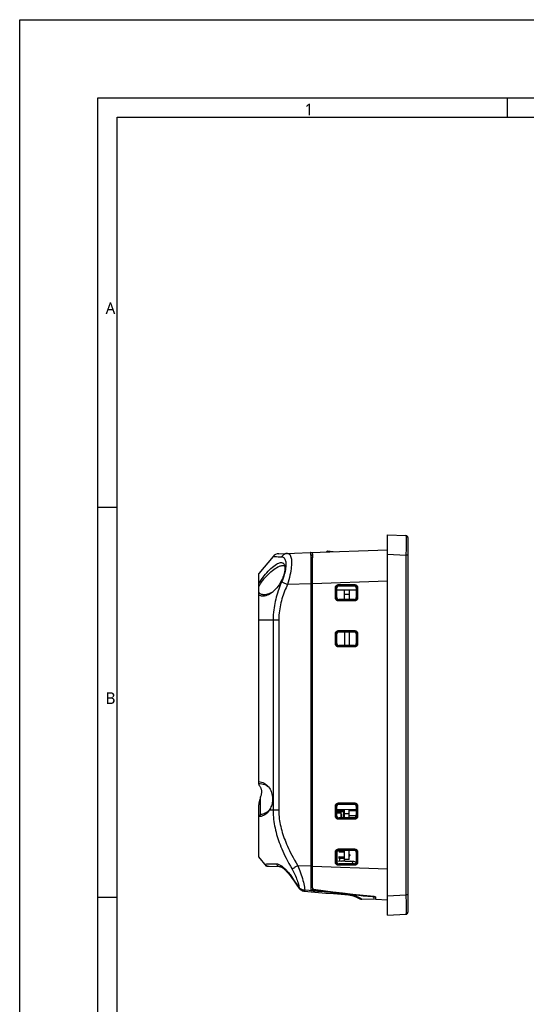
# Model space of a CAD drawing. Header units: millimetres. Extents: x 0 to 594, y 0 to 420.
# Tile 5 of 32: x 0 to 130, y 167 to 420. Entities that reach past the tile are written whole.
import ezdxf

# ---------------------------------------------------------------- set-up
doc = ezdxf.new("R2010")
doc.units = ezdxf.units.MM
doc.header["$LTSCALE"] = 32.67
for name, color, linetype in [('00_TOPRB0400WD-FORMAT', 7, 'CONTINUOUS'), ('D_SUB_09P-SHAPE', 7, 'CONTINUOUS'), ('FERRITE_CORE_EPDM_PAD-SHAPE', 7, 'CONTINUOUS'), ('PCB_MAIN-OP_04W_BASE-SHAPE', 7, 'CONTINUOUS'), ('RB04W-P0100_REV1-SHAPE', 7, 'CONTINUOUS'), ('RB04W-P0300_REV1-SHAPE', 7, 'CONTINUOUS'), ('USB-1001-008-01001_CNC-SHAPE', 7, 'CONTINUOUS'), ('USB4105_15_A_120_PART1-SHAPE', 7, 'CONTINUOUS'), ('USB4105_15_A_120_PART2-SHAPE', 7, 'CONTINUOUS')]:
    doc.layers.add(name, color=color, linetype=linetype)
doc.styles.add('TEXTSTYLE_2', font='malgun.ttf')

msp = doc.modelspace()

# ---------------------------------------------------------------- linework, layer by layer
at = {"layer": '00_TOPRB0400WD-FORMAT', "color": 7, "linetype": 'Continuous'}
for p, q in [((0, 0), (0, 420)), ((0, 420), (594, 420)), ((20, 20), (20, 400)), ((20, 400), (574, 400)), ((125, 395), (125, 400)), ((25, 25), (25, 395)), ((25, 395), (569, 395)), ((20, 295), (25, 295)), ((20, 195), (25, 195))]:
    msp.add_line(p, q, dxfattribs=at)
at = {"layer": 'D_SUB_09P-SHAPE', "color": 7, "linetype": 'Continuous'}
for p, q in [((83.238715, 217.072983), (81.238715, 217.072983)), ((86.238715, 215.892983), (86.038715, 215.892983))]:
    msp.add_line(p, q, dxfattribs=at)
at = {"layer": 'FERRITE_CORE_EPDM_PAD-SHAPE', "color": 7, "linetype": 'Continuous'}
msp.add_line((86.238715, 217.122983), (84.438715, 217.122983), dxfattribs=at)
at = {"layer": 'PCB_MAIN-OP_04W_BASE-SHAPE', "color": 7, "linetype": 'Continuous'}
for p, q in [((83.238715, 271.272983), (83.238715, 273.701423)), ((84.438715, 273.690951), (84.438715, 271.272983)), ((84.438715, 272.622983), (83.238715, 272.622983)), ((83.238715, 262.972983), (83.238715, 259.472983)), ((84.438715, 262.972983), (84.438715, 259.472983)), ((83.238715, 215.272983), (83.238715, 217.401423)), ((84.438715, 215.272983), (84.438715, 217.390951)), ((84.438715, 216.322983), (83.238715, 216.322983)), ((83.238715, 204.622983), (83.238715, 206.972983)), ((84.438715, 204.622983), (83.238715, 204.622983)), ((84.438715, 204.622983), (84.438715, 206.972983))]:
    msp.add_line(p, q, dxfattribs=at)
at = {"layer": 'RB04W-P0100_REV1-SHAPE', "color": 7, "linetype": 'Continuous'}
for p, q in [((94.238715, 190.322983), (94.238715, 287.922983)), ((94.238715, 287.922983), (98.964883, 287.675295)), ((98.972713, 287.318675), (98.974546, 286.973646)), ((98.974546, 286.973646), (98.975511, 286.525552)), ((98.975611, 285.983871), (98.974694, 285.322757)), ((98.975511, 286.525552), (98.975611, 285.983871)), ((99.438715, 287.175981), (99.438715, 191.069986)), ((74.536737, 283.334975), (94.238715, 284.022983)), ((94.238715, 282.929836), (98.964883, 282.682148)), ((98.966971, 283.103902), (98.964883, 282.682148)), ((98.97053, 283.918601), (98.966971, 283.103902)), ((98.973108, 284.67576), (98.97053, 283.918601)), ((98.974694, 285.322757), (98.973108, 284.67576)), ((75.038715, 197.33677), (75.038715, 282.120355)), ((98.964883, 282.682148), (98.964883, 195.563819)), ((99.438715, 282.682148), (98.964883, 282.682148)), ((94.238715, 276.027857), (75.038715, 275.357378)), ((80.887221, 271.737228), (80.887221, 274.308739)), ((80.887221, 274.308739), (81.203106, 274.308739)), ((81.203106, 271.737228), (81.203106, 274.308739)), ((81.238715, 274.273136), (81.203106, 274.308739)), ((81.238715, 271.772831), (81.238715, 274.273136)), ((86.238715, 273.675242), (81.238715, 273.718877)), ((81.691763, 275.114384), (85.767359, 275.117489)), ((81.691763, 275.114384), (81.702463, 274.809153)), ((81.702463, 274.809153), (85.77806, 274.812258)), ((81.738639, 274.772983), (81.702463, 274.809153)), ((81.738639, 274.772983), (85.738791, 274.772983)), ((85.738791, 274.772983), (85.77806, 274.812258)), ((85.767359, 275.117489), (85.77806, 274.812258)), ((86.238715, 274.272983), (86.278551, 274.312826)), ((86.238715, 274.272983), (86.238715, 271.772983)), ((86.278551, 274.312826), (86.278551, 271.733141)), ((86.573128, 274.312826), (86.278551, 274.312826)), ((86.573128, 274.312826), (86.573128, 271.733141)), ((80.887221, 271.737228), (81.203106, 271.737228)), ((81.238715, 271.772831), (81.203106, 271.737228)), ((81.691763, 270.931583), (81.702463, 271.236813)), ((85.767359, 270.928478), (81.691763, 270.931583)), ((81.738639, 271.272983), (81.702463, 271.236813)), ((85.77806, 271.233708), (81.702463, 271.236813)), ((85.738791, 271.272983), (81.738639, 271.272983)), ((85.738791, 271.272983), (85.77806, 271.233708)), ((85.767359, 270.928478), (85.77806, 271.233708)), ((86.238715, 271.772983), (86.278551, 271.733141)), ((86.573128, 271.733141), (86.278551, 271.733141)), ((81.691763, 263.314384), (85.767359, 263.317489)), ((81.691763, 263.314384), (81.702463, 263.009153)), ((81.702463, 263.009153), (85.77806, 263.012258)), ((81.738639, 262.972983), (81.702463, 263.009153)), ((81.738639, 262.972983), (85.738791, 262.972983)), ((85.738791, 262.972983), (85.77806, 263.012258)), ((85.767359, 263.317489), (85.77806, 263.012258)), ((80.887221, 259.937228), (80.887221, 262.508739)), ((80.887221, 262.508739), (81.203106, 262.508739)), ((81.203106, 259.937228), (81.203106, 262.508739)), ((81.238715, 262.473136), (81.203106, 262.508739)), ((81.238715, 259.972831), (81.238715, 262.473136)), ((86.238715, 262.472983), (86.278551, 262.512826)), ((86.238715, 262.472983), (86.238715, 259.972983)), ((86.278551, 262.512826), (86.278551, 259.933141)), ((86.573128, 262.512826), (86.278551, 262.512826)), ((86.573128, 262.512826), (86.573128, 259.933141)), ((80.887221, 259.937228), (81.203106, 259.937228)), ((81.238715, 259.972831), (81.203106, 259.937228)), ((81.691763, 259.131583), (81.702463, 259.436813)), ((85.767359, 259.128478), (81.691763, 259.131583)), ((81.738639, 259.472983), (81.702463, 259.436813)), ((85.77806, 259.433708), (81.702463, 259.436813)), ((85.738791, 259.472983), (81.738639, 259.472983)), ((85.738791, 259.472983), (85.77806, 259.433708)), ((85.767359, 259.128478), (85.77806, 259.433708)), ((86.238715, 259.972983), (86.278551, 259.933141)), ((86.573128, 259.933141), (86.278551, 259.933141)), ((80.887221, 218.308739), (81.203106, 218.308739)), ((80.887221, 215.737228), (80.887221, 218.308739)), ((81.238715, 218.273136), (81.203106, 218.308739)), ((81.203106, 215.737228), (81.203106, 218.308739)), ((81.238715, 215.772831), (81.238715, 218.273136)), ((86.238715, 217.375242), (81.238715, 217.418877)), ((81.691763, 219.114384), (85.767359, 219.117489)), ((81.691763, 219.114384), (81.702463, 218.809153)), ((81.702463, 218.809153), (85.77806, 218.812258)), ((81.738639, 218.772983), (81.702463, 218.809153)), ((81.738639, 218.772983), (85.738791, 218.772983)), ((85.738791, 218.772983), (85.77806, 218.812258)), ((85.767359, 219.117489), (85.77806, 218.812258)), ((86.238715, 218.272983), (86.278551, 218.312826)), ((86.238715, 218.272983), (86.238715, 215.772983)), ((86.573128, 218.312826), (86.278551, 218.312826)), ((86.278551, 218.312826), (86.278551, 215.733141)), ((86.573128, 218.312826), (86.573128, 215.733141)), ((80.887221, 215.737228), (81.203106, 215.737228)), ((81.238715, 215.772831), (81.203106, 215.737228)), ((81.691763, 214.931583), (81.702463, 215.236813)), ((85.767359, 214.928478), (81.691763, 214.931583)), ((81.738639, 215.272983), (81.702463, 215.236813)), ((85.77806, 215.233708), (81.702463, 215.236813)), ((85.738791, 215.272983), (81.738639, 215.272983)), ((85.738791, 215.272983), (85.77806, 215.233708)), ((85.767359, 214.928478), (85.77806, 215.233708)), ((86.238715, 215.772983), (86.278551, 215.733141)), ((86.573128, 215.733141), (86.278551, 215.733141)), ((81.691763, 207.314384), (85.767359, 207.317489)), ((81.691763, 207.314384), (81.702463, 207.009153)), ((85.767359, 207.317489), (85.77806, 207.012258)), ((80.887221, 206.508739), (81.203106, 206.508739)), ((80.887221, 203.937228), (80.887221, 206.508739)), ((81.238715, 206.473136), (81.203106, 206.508739)), ((81.203106, 203.937228), (81.203106, 206.508739)), ((81.238715, 203.972831), (81.238715, 206.473136)), ((81.702463, 207.009153), (85.77806, 207.012258)), ((81.738639, 206.972983), (81.702463, 207.009153)), ((81.738639, 206.972983), (85.738791, 206.972983)), ((85.738791, 206.972983), (85.77806, 207.012258)), ((86.238715, 206.472983), (86.278551, 206.512826)), ((86.238715, 206.472983), (86.238715, 203.972983)), ((86.573128, 206.512826), (86.278551, 206.512826)), ((86.278551, 206.512826), (86.278551, 203.933141)), ((86.573128, 206.512826), (86.573128, 203.933141)), ((75.038715, 202.888589), (94.238715, 202.21811)), ((80.887221, 203.937228), (81.203106, 203.937228)), ((81.238715, 203.972831), (81.203106, 203.937228)), ((81.691763, 203.131583), (81.702463, 203.436813)), ((85.767359, 203.128478), (81.691763, 203.131583)), ((81.738639, 203.472983), (81.702463, 203.436813)), ((85.77806, 203.433708), (81.702463, 203.436813)), ((85.738791, 203.472983), (81.738639, 203.472983)), ((85.738791, 203.472983), (85.77806, 203.433708)), ((85.767359, 203.128478), (85.77806, 203.433708)), ((86.238715, 203.972983), (86.278551, 203.933141)), ((86.573128, 203.933141), (86.278551, 203.933141)), ((91.238715, 194.327746), (91.238715, 194.927047)), ((94.238715, 195.316131), (98.964883, 195.563819)), ((99.438715, 195.563819), (98.964883, 195.563819)), ((98.964883, 195.563819), (98.968529, 194.80672)), ((98.968529, 194.80672), (98.971461, 194.075304)), ((94.238715, 194.222983), (91.238715, 194.327746)), ((98.971461, 194.075304), (98.97372, 193.353583)), ((98.97372, 193.353583), (98.975135, 192.684072)), ((98.975135, 192.684072), (98.975667, 192.086824)), ((98.975667, 192.086824), (98.975305, 191.571506)), ((94.238715, 190.322983), (98.964883, 190.570671))]:
    msp.add_line(p, q, dxfattribs=at)
for points in [[(98.964883, 287.675295), (98.966761, 287.66069), (98.968529, 287.617478), (98.970054, 287.546879), (98.971461, 287.448266), (98.972713, 287.318675)], [(74.809764, 283.344509), (74.866077, 283.32699), (74.914213, 283.269906), (74.954303, 283.17277), (74.986384, 283.035987), (75.010236, 282.860608), (75.0266, 282.648117)], [(75.0266, 282.648117), (75.036161, 282.400851), (75.038715, 282.120355)], [(80.887221, 274.308739), (80.894328, 274.414992), (80.914794, 274.517747), (80.948984, 274.617881), (80.995806, 274.712764), (81.05465, 274.800426), (81.124427, 274.879766), (81.204507, 274.949439), (81.292897, 275.00821), (81.38824, 275.054478), (81.487995, 275.08799), (81.588795, 275.10786), (81.691763, 275.114384)], [(81.203106, 274.308739), (81.207388, 274.374173), (81.220199, 274.43854), (81.241351, 274.500755), (81.270467, 274.559659), (81.306959, 274.614124), (81.350295, 274.663385), (81.399946, 274.706733), (81.454864, 274.743171), (81.514019, 274.772032), (81.57597, 274.792739), (81.639102, 274.805055), (81.702463, 274.809153)], [(81.738639, 274.772983), (81.659478, 274.766564), (81.584109, 274.748513), (81.511681, 274.718393), (81.444747, 274.677511), (81.385185, 274.626496), (81.33417, 274.56694), (81.293293, 274.500019), (81.263179, 274.427611), (81.245131, 274.352266), (81.238715, 274.273136)], [(86.238715, 274.272983), (86.232297, 274.35214), (86.214243, 274.427511), (86.18412, 274.499949), (86.14323, 274.566896), (86.092203, 274.626473), (86.032633, 274.677503), (85.965698, 274.718392), (85.893276, 274.748514), (85.817925, 274.766567), (85.738791, 274.772983)], [(85.767359, 275.117489), (85.873828, 275.110433), (85.976753, 275.089986), (86.07701, 275.055778), (86.171968, 275.008922), (86.259648, 274.950043), (86.338968, 274.88023), (86.408597, 274.800116), (86.467302, 274.711696), (86.51349, 274.616326), (86.546912, 274.516556), (86.566694, 274.415764), (86.573128, 274.312826)], [(85.77806, 274.812258), (85.84365, 274.808035), (85.908142, 274.795251), (85.97045, 274.774104), (86.029411, 274.744976), (86.083894, 274.708468), (86.133145, 274.665114), (86.176463, 274.615439), (86.212853, 274.560495), (86.241653, 274.501312), (86.262288, 274.439337), (86.274528, 274.376191), (86.278551, 274.312826)], [(81.691763, 270.931583), (81.58558, 270.938775), (81.482903, 270.959332), (81.382856, 270.993619), (81.288066, 271.040541), (81.200503, 271.099488), (81.121264, 271.169368), (81.051694, 271.24955), (80.993026, 271.338038), (80.946859, 271.433475), (80.913444, 271.533316), (80.893662, 271.634193), (80.887221, 271.737228)], [(81.702463, 271.236813), (81.637099, 271.241174), (81.572808, 271.25407), (81.510679, 271.275314), (81.451866, 271.304525), (81.397495, 271.341115), (81.348332, 271.384549), (81.305082, 271.434298), (81.268743, 271.489311), (81.239977, 271.548557), (81.219361, 271.610592), (81.207128, 271.6738), (81.203106, 271.737228)], [(81.238715, 271.772831), (81.245131, 271.6937), (81.263179, 271.618356), (81.293293, 271.545947), (81.33417, 271.479027), (81.385185, 271.419471), (81.444747, 271.368455), (81.511681, 271.327573), (81.584109, 271.297454), (81.659478, 271.279402), (81.738639, 271.272983)], [(85.738791, 271.272983), (85.817925, 271.2794), (85.893276, 271.297453), (85.965698, 271.327574), (86.032633, 271.368464), (86.092203, 271.419494), (86.14323, 271.47907), (86.18412, 271.546018), (86.214243, 271.618456), (86.232297, 271.693827), (86.238715, 271.772983)], [(86.573128, 271.733141), (86.566013, 271.62691), (86.545529, 271.524198), (86.511315, 271.424132), (86.464458, 271.329329), (86.405567, 271.24175), (86.335721, 271.162492), (86.255535, 271.09289), (86.167007, 271.034193), (86.071487, 270.988011), (85.971535, 270.9546), (85.870535, 270.934855), (85.767359, 270.928478)], [(86.278551, 271.733141), (86.274262, 271.667723), (86.26143, 271.603393), (86.240246, 271.541237), (86.211086, 271.482404), (86.174538, 271.428018), (86.131128, 271.378839), (86.081375, 271.335572), (86.026329, 271.299221), (85.967021, 271.270456), (85.904901, 271.24986), (85.841596, 271.237668), (85.77806, 271.233708)], [(80.887221, 262.508739), (80.894328, 262.614992), (80.914794, 262.717747), (80.948984, 262.817881), (80.995806, 262.912764), (81.05465, 263.000426), (81.124427, 263.079766), (81.204507, 263.149439), (81.292897, 263.20821), (81.38824, 263.254478), (81.487995, 263.28799), (81.588795, 263.30786), (81.691763, 263.314384)], [(81.203106, 262.508739), (81.207388, 262.574173), (81.220199, 262.63854), (81.241351, 262.700755), (81.270467, 262.759659), (81.306959, 262.814124), (81.350295, 262.863385), (81.399946, 262.906733), (81.454864, 262.943171), (81.514019, 262.972032), (81.57597, 262.992739), (81.639102, 263.005055), (81.702463, 263.009153)], [(81.738639, 262.972983), (81.659478, 262.966564), (81.584109, 262.948513), (81.511681, 262.918393), (81.444747, 262.877511), (81.385185, 262.826496), (81.33417, 262.76694), (81.293293, 262.700019), (81.263179, 262.627611), (81.245131, 262.552266), (81.238715, 262.473136)], [(86.238715, 262.472983), (86.232297, 262.55214), (86.214243, 262.627511), (86.18412, 262.699949), (86.14323, 262.766896), (86.092203, 262.826473), (86.032633, 262.877503), (85.965698, 262.918392), (85.893276, 262.948514), (85.817925, 262.966567), (85.738791, 262.972983)], [(85.767359, 263.317489), (85.873828, 263.310433), (85.976753, 263.289986), (86.07701, 263.255778), (86.171968, 263.208922), (86.259648, 263.150043), (86.338968, 263.08023), (86.408597, 263.000116), (86.467302, 262.911696), (86.51349, 262.816326), (86.546912, 262.716556), (86.566694, 262.615764), (86.573128, 262.512826)], [(85.77806, 263.012258), (85.84365, 263.008035), (85.908142, 262.995251), (85.97045, 262.974104), (86.029411, 262.944976), (86.083894, 262.908468), (86.133145, 262.865114), (86.176463, 262.815439), (86.212853, 262.760495), (86.241653, 262.701312), (86.262288, 262.639337), (86.274528, 262.576191), (86.278551, 262.512826)], [(81.691763, 259.131583), (81.58558, 259.138775), (81.482903, 259.159332), (81.382856, 259.193619), (81.288066, 259.240541), (81.200503, 259.299488), (81.121264, 259.369368), (81.051694, 259.44955), (80.993026, 259.538038), (80.946859, 259.633475), (80.913444, 259.733316), (80.893662, 259.834193), (80.887221, 259.937228)], [(81.702463, 259.436813), (81.637099, 259.441174), (81.572808, 259.45407), (81.510679, 259.475314), (81.451866, 259.504525), (81.397495, 259.541115), (81.348332, 259.584549), (81.305082, 259.634298), (81.268743, 259.689311), (81.239977, 259.748557), (81.219361, 259.810592), (81.207128, 259.8738), (81.203106, 259.937228)], [(81.238715, 259.972831), (81.245131, 259.8937), (81.263179, 259.818356), (81.293293, 259.745947), (81.33417, 259.679027), (81.385185, 259.619471), (81.444747, 259.568455), (81.511681, 259.527573), (81.584109, 259.497454), (81.659478, 259.479402), (81.738639, 259.472983)], [(85.738791, 259.472983), (85.817925, 259.4794), (85.893276, 259.497453), (85.965698, 259.527574), (86.032633, 259.568464), (86.092203, 259.619494), (86.14323, 259.67907), (86.18412, 259.746018), (86.214243, 259.818456), (86.232297, 259.893827), (86.238715, 259.972983)], [(86.573128, 259.933141), (86.566013, 259.82691), (86.545529, 259.724198), (86.511315, 259.624132), (86.464458, 259.529329), (86.405567, 259.44175), (86.335721, 259.362492), (86.255535, 259.29289), (86.167007, 259.234193), (86.071487, 259.188011), (85.971535, 259.1546), (85.870535, 259.134855), (85.767359, 259.128478)], [(86.278551, 259.933141), (86.274262, 259.867723), (86.26143, 259.803393), (86.240246, 259.741237), (86.211086, 259.682404), (86.174538, 259.628018), (86.131128, 259.578839), (86.081375, 259.535572), (86.026329, 259.499221), (85.967021, 259.470456), (85.904901, 259.44986), (85.841596, 259.437668), (85.77806, 259.433708)], [(80.887221, 218.308739), (80.894328, 218.414992), (80.914794, 218.517747), (80.948984, 218.617881), (80.995806, 218.712764), (81.05465, 218.800426), (81.124427, 218.879766), (81.204507, 218.949439), (81.292897, 219.00821), (81.38824, 219.054478), (81.487995, 219.08799), (81.588795, 219.10786), (81.691763, 219.114384)], [(81.203106, 218.308739), (81.207388, 218.374173), (81.220199, 218.43854), (81.241351, 218.500755), (81.270467, 218.559659), (81.306959, 218.614124), (81.350295, 218.663385), (81.399946, 218.706733), (81.454864, 218.743171), (81.514019, 218.772032), (81.57597, 218.792739), (81.639102, 218.805055), (81.702463, 218.809153)], [(81.738639, 218.772983), (81.659478, 218.766564), (81.584109, 218.748513), (81.511681, 218.718393), (81.444747, 218.677511), (81.385185, 218.626496), (81.33417, 218.56694), (81.293293, 218.500019), (81.263179, 218.427611), (81.245131, 218.352266), (81.238715, 218.273136)], [(86.238715, 218.272983), (86.232297, 218.35214), (86.214243, 218.427511), (86.18412, 218.499949), (86.14323, 218.566896), (86.092203, 218.626473), (86.032633, 218.677503), (85.965698, 218.718392), (85.893276, 218.748514), (85.817925, 218.766567), (85.738791, 218.772983)], [(85.767359, 219.117489), (85.873828, 219.110433), (85.976753, 219.089986), (86.07701, 219.055778), (86.171968, 219.008922), (86.259648, 218.950043), (86.338968, 218.88023), (86.408597, 218.800116), (86.467302, 218.711696), (86.51349, 218.616326), (86.546912, 218.516556), (86.566694, 218.415764), (86.573128, 218.312826)], [(85.77806, 218.812258), (85.84365, 218.808035), (85.908142, 218.795251), (85.97045, 218.774104), (86.029411, 218.744976), (86.083894, 218.708468), (86.133145, 218.665114), (86.176463, 218.615439), (86.212853, 218.560495), (86.241653, 218.501312), (86.262288, 218.439337), (86.274528, 218.376191), (86.278551, 218.312826)], [(81.691763, 214.931583), (81.58558, 214.938775), (81.482903, 214.959332), (81.382856, 214.993619), (81.288066, 215.040541), (81.200503, 215.099488), (81.121264, 215.169368), (81.051694, 215.24955), (80.993026, 215.338038), (80.946859, 215.433475), (80.913444, 215.533316), (80.893662, 215.634193), (80.887221, 215.737228)], [(81.702463, 215.236813), (81.637099, 215.241174), (81.572808, 215.25407), (81.510679, 215.275314), (81.451866, 215.304525), (81.397495, 215.341115), (81.348332, 215.384549), (81.305082, 215.434298), (81.268743, 215.489311), (81.239977, 215.548557), (81.219361, 215.610592), (81.207128, 215.6738), (81.203106, 215.737228)], [(81.238715, 215.772831), (81.245131, 215.6937), (81.263179, 215.618356), (81.293293, 215.545947), (81.33417, 215.479027), (81.385185, 215.419471), (81.444747, 215.368455), (81.511681, 215.327573), (81.584109, 215.297454), (81.659478, 215.279402), (81.738639, 215.272983)], [(85.738791, 215.272983), (85.817925, 215.2794), (85.893276, 215.297453), (85.965698, 215.327574), (86.032633, 215.368464), (86.092203, 215.419494), (86.14323, 215.47907), (86.18412, 215.546018), (86.214243, 215.618456), (86.232297, 215.693827), (86.238715, 215.772983)], [(86.573128, 215.733141), (86.566013, 215.62691), (86.545529, 215.524198), (86.511315, 215.424132), (86.464458, 215.329329), (86.405567, 215.24175), (86.335721, 215.162492), (86.255535, 215.09289), (86.167007, 215.034193), (86.071487, 214.988011), (85.971535, 214.9546), (85.870535, 214.934855), (85.767359, 214.928478)], [(86.278551, 215.733141), (86.274262, 215.667723), (86.26143, 215.603393), (86.240246, 215.541237), (86.211086, 215.482404), (86.174538, 215.428018), (86.131128, 215.378839), (86.081375, 215.335572), (86.026329, 215.299221), (85.967021, 215.270456), (85.904901, 215.24986), (85.841596, 215.237668), (85.77806, 215.233708)], [(80.887221, 206.508739), (80.894328, 206.614992), (80.914794, 206.717747), (80.948984, 206.817881), (80.995806, 206.912764), (81.05465, 207.000426), (81.124427, 207.079766), (81.204507, 207.149439), (81.292897, 207.20821), (81.38824, 207.254478), (81.487995, 207.28799), (81.588795, 207.30786), (81.691763, 207.314384)], [(85.767359, 207.317489), (85.873828, 207.310433), (85.976753, 207.289986), (86.07701, 207.255778), (86.171968, 207.208922), (86.259648, 207.150043), (86.338968, 207.08023), (86.408597, 207.000116), (86.467302, 206.911696), (86.51349, 206.816326), (86.546912, 206.716556), (86.566694, 206.615764), (86.573128, 206.512826)], [(81.203106, 206.508739), (81.207388, 206.574173), (81.220199, 206.63854), (81.241351, 206.700755), (81.270467, 206.759659), (81.306959, 206.814124), (81.350295, 206.863385), (81.399946, 206.906733), (81.454864, 206.943171), (81.514019, 206.972032), (81.57597, 206.992739), (81.639102, 207.005055), (81.702463, 207.009153)], [(81.738639, 206.972983), (81.659478, 206.966564), (81.584109, 206.948513), (81.511681, 206.918393), (81.444747, 206.877511), (81.385185, 206.826496), (81.33417, 206.76694), (81.293293, 206.700019), (81.263179, 206.627611), (81.245131, 206.552266), (81.238715, 206.473136)], [(86.238715, 206.472983), (86.232297, 206.55214), (86.214243, 206.627511), (86.18412, 206.699949), (86.14323, 206.766896), (86.092203, 206.826473), (86.032633, 206.877503), (85.965698, 206.918392), (85.893276, 206.948514), (85.817925, 206.966567), (85.738791, 206.972983)], [(85.77806, 207.012258), (85.84365, 207.008035), (85.908142, 206.995251), (85.97045, 206.974104), (86.029411, 206.944976), (86.083894, 206.908468), (86.133145, 206.865114), (86.176463, 206.815439), (86.212853, 206.760495), (86.241653, 206.701312), (86.262288, 206.639337), (86.274528, 206.576191), (86.278551, 206.512826)], [(81.691763, 203.131583), (81.58558, 203.138775), (81.482903, 203.159332), (81.382856, 203.193619), (81.288066, 203.240541), (81.200503, 203.299488), (81.121264, 203.369368), (81.051694, 203.44955), (80.993026, 203.538038), (80.946859, 203.633475), (80.913444, 203.733316), (80.893662, 203.834193), (80.887221, 203.937228)], [(81.702463, 203.436813), (81.637099, 203.441174), (81.572808, 203.45407), (81.510679, 203.475314), (81.451866, 203.504525), (81.397495, 203.541115), (81.348332, 203.584549), (81.305082, 203.634298), (81.268743, 203.689311), (81.239977, 203.748557), (81.219361, 203.810592), (81.207128, 203.8738), (81.203106, 203.937228)], [(81.238715, 203.972831), (81.245131, 203.8937), (81.263179, 203.818356), (81.293293, 203.745947), (81.33417, 203.679027), (81.385185, 203.619471), (81.444747, 203.568455), (81.511681, 203.527573), (81.584109, 203.497454), (81.659478, 203.479402), (81.738639, 203.472983)], [(85.738791, 203.472983), (85.817925, 203.4794), (85.893276, 203.497453), (85.965698, 203.527574), (86.032633, 203.568464), (86.092203, 203.619494), (86.14323, 203.67907), (86.18412, 203.746018), (86.214243, 203.818456), (86.232297, 203.893827), (86.238715, 203.972983)], [(86.573128, 203.933141), (86.566013, 203.82691), (86.545529, 203.724198), (86.511315, 203.624132), (86.464458, 203.529329), (86.405567, 203.44175), (86.335721, 203.362492), (86.255535, 203.29289), (86.167007, 203.234193), (86.071487, 203.188011), (85.971535, 203.1546), (85.870535, 203.134855), (85.767359, 203.128478)], [(86.278551, 203.933141), (86.274262, 203.867723), (86.26143, 203.803393), (86.240246, 203.741237), (86.211086, 203.682404), (86.174538, 203.628018), (86.131128, 203.578839), (86.081375, 203.535572), (86.026329, 203.499221), (85.967021, 203.470456), (85.904901, 203.44986), (85.841596, 203.437668), (85.77806, 203.433708)], [(75.038715, 197.33677), (75.043153, 197.286272), (75.053864, 197.239775), (75.071167, 197.19708), (75.094074, 197.158436), (75.121808, 197.123946), (75.154051, 197.093859), (75.190803, 197.068242), (75.230336, 197.047767), (75.27071, 197.033253), (75.312568, 197.024364)], [(75.312568, 197.024364), (77.721582, 196.679607), (80.197799, 196.34981), (82.740744, 196.035261), (85.351841, 195.73509), (88.032516, 195.448425), (90.782293, 195.175557)], [(90.782293, 195.175557), (90.850884, 195.166562), (90.918978, 195.152809), (90.985358, 195.133941), (91.047118, 195.111024), (91.101567, 195.084847), (91.148452, 195.055889), (91.18701, 195.024478), (91.215489, 194.991858), (91.232858, 194.95955), (91.238715, 194.927047)], [(98.975305, 191.571506), (98.974066, 191.156048), (98.973108, 190.985808), (98.971936, 190.842083), (98.97053, 190.726226), (98.968869, 190.64102), (98.966971, 190.588589), (98.964883, 190.570671)]]:
    msp.add_lwpolyline(points, dxfattribs=at)
for centre, start, end in [((98.938715, 287.175981), 0, 87), ((98.938715, 191.069986), 273, 360)]:
    msp.add_arc(centre, 0.5, start, end, dxfattribs=at)
at = {"layer": 'RB04W-P0300_REV1-SHAPE', "color": 7, "linetype": 'Continuous'}
for p, q in [((66.364336, 283.049589), (74.405904, 283.330406)), ((78.835291, 283.760187), (78.513289, 283.473839)), ((78.835291, 283.760187), (80.246021, 283.594251)), ((80.297687, 283.536152), (80.246021, 283.594251)), ((64.902047, 282.336382), (61.238715, 277.970593)), ((74.851017, 282.675679), (74.623351, 282.675679)), ((74.638715, 197.007145), (74.638715, 282.097559)), ((61.238715, 223.935095), (61.238715, 277.970593)), ((74.638715, 275.34341), (68.574592, 275.131646)), ((75.038715, 275.675679), (74.638715, 275.675679)), ((64.896519, 273.284917), (64.572029, 273.086503)), ((66.367889, 265.970593), (61.238715, 265.970593)), ((64.905599, 265.970593), (64.905599, 217.275373)), ((66.367889, 265.970593), (66.367889, 217.275373)), ((61.238715, 224.132919), (61.569327, 224.125001)), ((61.678055, 220.547023), (61.691165, 220.595278)), ((61.691165, 220.595278), (61.703836, 220.643443)), ((61.703836, 216.130371), (61.703836, 220.643443)), ((61.238715, 215.667272), (61.238715, 218.66145)), ((66.367889, 217.275373), (63.935987, 217.275373)), ((61.703836, 216.130587), (61.238715, 215.634038)), ((61.238715, 205.275373), (61.238715, 215.634038)), ((63.781637, 217.060004), (63.66472, 216.953652)), ((63.209069, 202.927196), (61.238715, 205.275373)), ((63.209069, 202.927196), (66.752329, 202.803463)), ((66.627479, 202.819638), (66.793419, 202.802028)), ((66.889766, 202.748259), (66.961555, 202.712973)), ((74.638715, 202.902557), (71.228619, 203.02164)), ((75.038715, 202.864545), (74.638715, 202.864545)), ((81.238715, 204.263677), (82.446667, 204.216086)), ((83.361909, 204.224663), (84.878313, 204.171709)), ((69.546144, 200.123818), (69.549288, 200.122271)), ((71.502122, 197.331513), (71.504437, 197.330953)), ((75.038715, 197.306392), (75.038715, 196.79381)), ((72.38515, 196.621538), (72.57669, 196.553073)), ((72.964969, 196.478625), (74.642892, 196.334321)), ((74.638662, 196.334675), (76.516097, 196.17714)), ((74.912568, 196.806182), (75.038715, 196.793809)), ((74.912568, 196.806182), (74.912568, 196.729188)), ((75.319043, 196.674221), (74.912568, 196.729188)), ((76.510678, 196.177583), (78.428297, 196.020778)), ((78.422464, 196.021243), (80.379969, 195.865275)), ((80.374014, 195.865737), (82.371718, 195.71066)), ((82.365326, 195.711144), (84.249014, 195.568559)), ((84.249001, 195.56856), (84.416961, 195.552816)), ((84.411878, 195.553385), (84.564393, 195.533789)), ((84.562903, 195.534001), (84.708192, 195.510627)), ((84.706306, 195.510961), (84.847511, 195.483987)), ((84.842493, 195.485012), (84.980728, 195.45474)), ((84.97283, 195.456571), (85.107866, 195.423463)), ((85.097324, 195.426183), (85.228912, 195.390723)), ((85.215996, 195.394356), (85.343979, 195.357017)), ((85.328985, 195.36155), (85.453152, 195.322766)), ((85.436339, 195.328183), (85.556556, 195.288322)), ((85.538139, 195.294599), (85.654547, 195.253946)), ((85.63473, 195.261035), (85.747536, 195.219819)), ((85.726497, 195.22767), (85.835691, 195.186146)), ((85.813599, 195.194706), (85.919235, 195.153067)), ((85.896245, 195.162282), (85.998465, 195.120668)), ((85.974717, 195.13048), (86.073729, 195.088996)), ((86.049345, 195.099349), (86.145154, 195.058159)), ((86.120254, 195.068994), (86.212913, 195.028221)), ((86.187617, 195.039475), (86.277203, 194.999212)), ((86.251607, 195.010832), (86.338201, 194.971155)), ((86.312381, 194.983094), (86.396097, 194.944057)), ((86.370131, 194.956265), (86.451082, 194.917915)), ((86.425045, 194.930341), (86.503296, 194.892736)), ((86.477261, 194.905331), (86.552928, 194.868496)), ((86.52695, 194.881218), (86.618959, 194.835814)), ((86.599968, 194.845263), (86.686343, 194.801965)), ((86.66133, 194.814591), (86.738794, 194.775302)), ((86.725767, 194.781942), (86.838791, 194.723832)), ((86.830627, 194.728059), (86.983037, 194.649214)), ((86.964243, 194.658864), (87.007477, 194.636795)), ((87.005031, 194.638031), (87.028238, 194.626403)), ((87.026922, 194.62706), (87.049498, 194.615946)), ((87.048245, 194.616559), (87.071738, 194.60525)), ((87.071085, 194.605563), (87.097061, 194.593437)), ((87.097032, 194.593448), (87.127925, 194.579633)), ((87.127855, 194.579666), (87.166684, 194.563316)), ((87.16453, 194.564191), (87.211727, 194.545815)), ((87.208818, 194.546896), (87.262647, 194.527925)), ((87.258312, 194.529369), (87.3176, 194.510832)), ((90.838715, 194.341714), (87.685572, 194.451824)), ((90.382293, 195.025328), (90.382293, 195.21525)), ((90.838715, 194.341714), (90.838715, 195.175557))]:
    msp.add_line(p, q, dxfattribs=at)
for points in [[(68.573376, 283.12673), (68.356124, 283.104859), (68.142971, 283.054766), (67.936958, 282.977166), (67.741028, 282.873168), (67.557976, 282.744255), (67.390416, 282.592268), (67.24074, 282.419377), (67.111085, 282.228049)], [(68.573375, 283.12673), (68.760726, 283.111233), (68.927797, 283.053039), (69.073684, 282.95595), (69.201015, 282.821554), (69.312497, 282.64934), (69.407302, 282.440917), (69.4855, 282.197471), (69.547085, 281.919952), (69.592124, 281.609191), (69.620472, 281.266576), (69.632025, 280.893477), (69.626687, 280.491372), (69.604367, 280.061932), (69.564914, 279.606573), (69.508482, 279.127952), (69.434051, 278.624467), (69.340939, 278.094183), (69.228453, 277.539662), (69.095641, 276.961922), (68.942555, 276.365289), (68.768852, 275.754256), (68.574592, 275.131646)], [(74.618802, 282.74409), (74.60956, 282.845952), (74.598399, 282.938333), (74.585281, 283.02113), (74.570148, 283.094246), (74.552977, 283.157618), (74.533726, 283.211181), (74.512386, 283.25489), (74.48893, 283.288699), (74.463366, 283.312573), (74.435696, 283.326484), (74.405904, 283.330406)], [(62.09732, 276.687459), (62.354701, 277.040121), (62.637253, 277.402966), (62.945877, 277.777808), (63.277874, 278.158852), (63.634899, 278.544312), (64.004792, 278.920665), (64.378443, 279.274798), (64.748355, 279.600545), (65.104411, 279.887638), (65.445356, 280.135945), (65.766852, 280.342718), (66.068021, 280.508129), (66.34655, 280.632019), (66.602404, 280.715555), (66.834612, 280.760108), (67.043667, 280.76743), (67.229506, 280.739698), (67.392837, 280.678821), (67.534115, 280.587224), (67.654038, 280.466671), (67.75328, 280.319444), (67.772133, 280.283985)], [(64.902047, 282.336382), (64.918368, 282.336347), (64.962839, 282.332538), (65.035288, 282.32741), (65.267398, 282.314814)], [(65.267398, 282.314814), (65.424932, 282.305122), (65.607593, 282.295754), (65.809221, 282.284582)], [(65.809221, 282.284582), (66.249668, 282.263333), (66.699939, 282.243918)], [(66.699939, 282.243918), (66.910403, 282.232692), (67.111085, 282.228049)], [(67.111085, 282.228049), (67.303422, 282.202742), (67.474952, 282.146244), (67.624768, 282.059693), (67.755598, 281.944015), (67.870148, 281.799492), (67.967577, 281.627074), (68.04795, 281.427747), (68.111257, 281.202122), (68.15756, 280.950895), (68.186702, 280.675094), (68.198581, 280.375769), (68.193089, 280.054048), (68.17014, 279.711205)], [(74.638715, 282.097559), (74.638019, 282.244627), (74.635704, 282.382981), (74.631802, 282.512456), (74.626198, 282.632877), (74.618802, 282.74409)], [(74.851017, 282.675679), (74.875138, 282.670964), (74.897533, 282.656877), (74.91823, 282.633396), (74.937205, 282.600585), (74.954457, 282.558471), (74.969995, 282.507141), (74.983837, 282.446653), (74.996006, 282.377118), (75.006538, 282.298628), (75.015474, 282.211298), (75.022863, 282.115229), (75.02876, 282.010552)], [(62.445464, 276.422983), (62.702845, 276.731983), (62.985397, 277.053535), (63.294021, 277.383792), (63.626018, 277.719747), (63.983043, 278.059797), (64.352936, 278.390781), (64.726587, 278.70304), (65.096499, 278.98903), (65.452555, 279.241662), (65.7935, 279.459714), (66.114996, 279.641552), (66.416165, 279.786932), (66.694694, 279.896085), (66.950548, 279.969948), (67.182756, 280.009822), (67.391811, 280.01734), (67.426811, 280.015407)], [(67.772133, 280.283985), (67.832365, 280.147023), (67.891951, 279.951372), (67.93231, 279.733617), (67.953943, 279.495266), (67.956822, 279.237288), (67.941224, 278.961084), (67.906735, 278.667038), (67.853169, 278.355475), (67.780115, 278.028182), (67.687047, 277.686173), (67.574122, 277.332531), (67.441319, 276.970589), (67.288645, 276.600833)], [(67.426811, 280.015407), (67.57765, 279.994322), (67.740981, 279.94264), (67.882259, 279.864213), (67.91302, 279.837696)], [(68.17014, 279.711205), (68.129577, 279.348303), (68.071551, 278.967473), (67.995054, 278.567176), (67.899358, 278.145999), (67.783767, 277.70593), (67.64733, 277.247572), (67.490081, 276.774532)], [(61.238715, 275.270118), (61.349181, 275.487978), (61.4727, 275.712961), (61.609274, 275.945778), (61.758902, 276.185962), (61.921584, 276.433002), (62.09732, 276.687459)], [(61.238715, 274.398479), (61.297884, 274.566589), (61.370142, 274.742556), (61.455257, 274.925834), (61.553923, 275.116824), (61.666778, 275.31564), (61.79375, 275.522324), (61.934907, 275.73701), (62.09046, 275.959086), (62.260676, 276.18808), (62.445464, 276.422983)], [(67.288645, 276.600833), (67.111234, 276.216036), (66.910843, 275.82804), (66.687479, 275.436805), (66.441126, 275.04736), (66.171275, 274.662354), (65.87942, 274.287788), (65.566134, 273.927688), (65.233673, 273.588022), (64.882333, 273.272163), (64.643681, 273.080381)], [(67.112302, 275.796489), (66.939017, 275.381627), (66.763405, 274.942002), (66.584403, 274.477229), (66.405198, 273.990086), (66.227405, 273.480205), (66.054667, 272.955736), (65.890807, 272.423051), (65.736892, 271.885164), (65.595158, 271.346214), (65.465918, 270.807814), (65.350788, 270.276531), (65.248103, 269.740851), (65.156396, 269.195276), (65.076688, 268.628844), (65.008142, 268.031021), (64.954864, 267.394574), (64.921162, 266.707068), (64.905599, 265.970593)], [(67.490081, 276.774532), (67.311703, 276.290444), (67.112302, 275.796489)], [(68.574592, 275.131646), (68.357351, 275.228681), (68.144207, 275.324332), (67.938201, 275.417233), (67.742275, 275.506058), (67.559223, 275.589539), (67.391658, 275.666485), (67.241972, 275.735798), (67.112302, 275.796489)], [(62.802767, 272.507216), (62.630544, 272.500404), (62.386719, 272.510127), (62.167205, 272.541528), (61.971023, 272.591817), (61.797454, 272.658679), (61.645596, 272.740132), (61.514557, 272.834623), (61.403586, 272.94081), (61.311508, 273.057984), (61.238715, 273.184477)], [(64.643681, 273.080381), (64.518564, 272.987824), (64.145118, 272.740508), (63.773388, 272.534562), (63.41413, 272.376891), (63.07202, 272.262307), (62.755771, 272.191266), (62.464026, 272.156762), (62.198747, 272.154937), (61.95869, 272.181148), (61.74361, 272.231588), (61.552477, 272.303259), (61.38404, 272.392079), (61.238715, 272.499736)], [(64.572029, 273.086503), (64.206657, 272.897969), (63.850884, 272.747657), (63.51005, 272.635139), (63.192899, 272.559187), (62.898812, 272.515493), (62.802767, 272.507216)], [(68.574592, 275.131646), (68.401307, 274.737627), (68.225694, 274.321394), (68.046693, 273.881996), (67.867488, 273.422285), (67.689695, 272.942356), (67.516957, 272.449523), (67.353097, 271.950329), (67.199182, 271.447185), (67.057447, 270.944287), (66.928208, 270.442825), (66.813078, 269.948956), (66.710393, 269.451967), (66.618686, 268.946601), (66.538978, 268.422654), (66.470431, 267.870602), (66.417154, 267.283145), (66.383451, 266.6485), (66.367889, 265.970593)], [(61.238715, 224.622422), (61.614152, 224.570556), (61.975894, 224.478821), (62.325821, 224.345295), (62.658291, 224.175746), (62.968669, 223.97369), (63.25581, 223.743964), (63.516907, 223.491228), (63.564973, 223.439603)], [(61.238715, 223.935095), (61.245319, 223.876755), (61.266101, 223.807702), (61.301163, 223.727031), (61.350197, 223.634436), (61.413241, 223.529886), (61.489359, 223.412518), (61.577515, 223.281577), (61.678055, 223.136703)], [(61.569327, 224.125001), (61.637842, 224.119569), (62.026152, 224.063353), (62.406169, 223.965506), (62.770318, 223.829229), (63.11254, 223.658743), (63.430809, 223.458367)], [(61.703836, 220.643443), (61.781237, 220.822012), (61.848588, 220.998828), (61.906123, 221.175211), (61.953138, 221.348961), (61.988857, 221.518493), (62.013723, 221.683367), (62.027796, 221.841919), (62.031452, 221.995998), (62.02529, 222.146522), (62.00871, 222.294625), (61.981436, 222.442333), (61.9431, 222.588267), (61.89299, 222.73224), (61.831856, 222.872622), (61.760275, 223.007039), (61.678055, 223.136703)], [(63.430809, 223.458367), (63.72103, 223.233335), (63.78792, 223.170744)], [(63.564973, 223.439603), (63.752311, 223.219524), (63.961124, 222.933468), (64.144297, 222.635993), (64.301986, 222.331236), (64.435675, 222.020197), (64.546685, 221.70463), (64.635665, 221.386411), (64.703435, 221.06744), (64.750797, 220.749392), (64.778962, 220.434862), (64.787528, 220.122983)], [(61.678055, 220.547023), (61.622294, 220.354062), (61.567969, 220.167445), (61.514625, 219.989309), (61.463626, 219.817862), (61.415928, 219.651814), (61.3723, 219.491378), (61.333571, 219.336023), (61.300505, 219.186586), (61.27399, 219.043347), (61.254479, 218.907475), (61.242814, 218.779973), (61.238715, 218.66145)], [(64.787528, 220.122983), (64.779963, 219.832766), (64.755845, 219.541209), (64.715439, 219.247743), (64.657947, 218.954071), (64.582715, 218.660998), (64.489581, 218.370647), (64.378029, 218.084624), (64.248464, 217.805289), (64.101145, 217.535901), (63.935987, 217.275373)], [(63.935987, 217.275373), (63.737939, 216.999031), (63.551109, 216.772977)], [(64.905599, 217.275373), (64.916743, 216.63777), (64.943322, 216.029513), (64.985771, 215.453541), (65.042786, 214.896162), (65.112942, 214.346088), (65.197047, 213.799973), (65.295755, 213.249061), (65.408105, 212.698243), (65.533784, 212.149031), (65.671496, 211.60347), (65.819979, 211.064953), (65.97882, 210.531954), (66.146866, 210.005635), (66.32507, 209.481923), (66.51322, 208.958947), (66.713659, 208.431113), (66.928199, 207.892495), (67.158223, 207.341335), (67.405167, 206.774377), (67.670693, 206.189558), (67.956088, 205.584649), (68.263918, 204.956276), (68.596316, 204.300965), (68.955868, 203.61592), (69.346285, 202.89698), (69.766329, 202.143926)], [(66.367889, 217.275373), (66.379033, 216.688434), (66.405612, 216.127085), (66.44806, 215.595725), (66.505076, 215.08116), (66.575232, 214.572715), (66.659337, 214.067234), (66.758045, 213.556479), (66.870395, 213.04501), (66.996074, 212.533941), (67.133786, 212.025373), (67.282269, 211.522193), (67.44111, 211.023152), (67.609156, 210.52924), (67.78736, 210.036637), (67.97551, 209.543685), (68.175949, 209.044883), (68.390489, 208.534821), (68.620513, 208.011565), (68.867457, 207.472122), (69.132983, 206.914267), (69.418378, 206.335964), (69.726208, 205.733661), (70.058606, 205.104139), (70.418158, 204.444354), (70.808575, 203.749673), (71.228619, 203.02164)], [(63.551109, 216.772977), (63.523087, 216.741571), (63.291318, 216.502655), (63.042968, 216.285786), (62.778038, 216.092624), (62.49742, 215.926582), (62.201324, 215.789599), (61.891787, 215.684851), (61.571181, 215.616015), (61.238715, 215.579405)], [(63.66472, 216.953652), (63.426857, 216.768622), (63.173745, 216.602675), (62.90593, 216.458023), (62.623454, 216.336591), (62.328065, 216.240449), (62.021746, 216.171383), (61.703836, 216.130588)], [(62.779788, 203.438794), (62.797115, 203.438544), (62.843892, 203.442077), (62.919901, 203.44661), (63.025793, 203.451045)], [(63.025793, 203.451045), (63.328962, 203.4649), (63.529996, 203.472006), (63.755502, 203.482262), (64.254445, 203.499727)], [(64.254445, 203.499727), (64.514704, 203.507661), (64.774479, 203.515035), (65.027817, 203.52159), (65.269546, 203.527174), (65.491611, 203.534732), (65.696697, 203.535941)], [(65.696693, 203.535941), (65.789459, 203.380429), (65.898857, 203.239413), (66.023163, 203.115111), (66.160421, 203.009481), (66.308469, 202.924188), (66.464976, 202.860573), (66.627479, 202.819638)], [(65.696697, 203.535941), (65.849681, 203.525578), (66.011664, 203.495737), (66.185143, 203.443263), (66.362628, 203.373942), (66.537341, 203.291662), (66.709631, 203.198372), (66.876964, 203.097909), (67.041218, 202.989724), (67.203198, 202.875039), (67.363593, 202.753401), (67.523349, 202.624941), (67.682489, 202.489605), (67.841445, 202.347383), (67.999942, 202.198498), (68.157774, 202.043326), (68.315178, 201.881551), (68.472122, 201.713332), (68.629215, 201.537719), (68.786297, 201.355017), (68.945643, 201.161669), (69.109028, 200.955407), (69.277803, 200.73254), (69.454157, 200.488089), (69.637359, 200.223481)], [(66.738074, 202.807341), (66.73922, 202.807074), (66.754616, 202.802833), (66.785871, 202.792454), (66.831609, 202.774745), (66.890789, 202.748715), (66.962215, 202.713676), (67.045079, 202.668971), (67.138629, 202.614043), (67.241586, 202.548788), (67.352645, 202.473329), (67.471099, 202.387516), (67.596067, 202.291428), (67.727003, 202.184948), (67.863283, 202.068081), (68.00445, 201.940714), (68.14998, 201.802827), (68.299511, 201.654251), (68.452375, 201.495144), (68.608896, 201.324595), (68.768865, 201.142147), (68.932874, 200.946295), (69.101089, 200.735765), (69.27367, 200.509037), (69.450858, 200.264083), (69.548238, 200.123802)], [(66.750194, 202.803538), (66.752715, 202.802841), (66.784236, 202.792349), (66.830274, 202.774485), (66.889766, 202.748259)], [(66.961555, 202.712973), (67.044775, 202.667988), (67.138669, 202.612753), (67.241962, 202.547172), (67.353308, 202.471386), (67.472031, 202.385243), (67.597232, 202.288825), (67.728394, 202.182006), (67.864894, 202.064782), (68.006292, 201.93703), (68.152073, 201.798715), (68.301885, 201.649655), (68.455074, 201.489988), (68.611947, 201.318804), (68.772289, 201.13566), (68.936686, 200.939031), (69.105301, 200.727646), (69.27826, 200.500014), (69.455795, 200.2541), (69.546144, 200.123818)], [(69.766329, 202.143926), (69.952726, 201.808222), (70.133039, 201.467526), (70.306823, 201.123837), (70.475414, 200.772492), (70.641766, 200.406182), (70.800581, 200.03523), (70.947876, 199.666663), (71.082666, 199.303961), (71.202593, 198.952668), (71.307794, 198.613813), (71.397574, 198.29004), (71.472077, 197.981915), (71.531204, 197.690652), (71.574989, 197.416805)], [(71.228619, 203.02164), (71.047959, 202.915523), (70.870066, 202.810578), (70.696906, 202.707965), (70.530393, 202.608819), (70.372367, 202.514234), (70.224574, 202.425256), (70.088647, 202.342868), (69.966088, 202.267981), (69.858252, 202.201422), (69.76633, 202.143926)], [(71.228619, 203.02164), (71.417245, 202.577062), (71.599463, 202.124629), (71.775036, 201.668803), (71.945099, 201.202481), (72.112737, 200.716059), (72.272259, 200.224768), (72.419081, 199.738832), (72.552586, 199.262814), (72.670452, 198.803511), (72.772923, 198.362477), (72.859381, 197.942849), (72.92997, 197.545489), (72.984612, 197.171657), (73.023336, 196.823063)], [(82.993286, 204.215141), (82.892617, 204.212459), (82.786149, 204.210931), (82.675314, 204.210797), (82.561648, 204.212567), (82.446667, 204.216086)], [(83.361909, 204.224663), (83.309807, 204.224946), (83.246064, 204.223988), (82.993286, 204.215141)], [(84.878313, 204.171709), (84.984698, 204.148951), (85.087512, 204.088758), (85.187079, 203.992212), (85.282134, 203.860568), (85.371755, 203.695135), (85.455293, 203.497901), (85.463724, 203.472983)], [(69.546135, 200.12383), (69.784793, 199.775998), (70.120242, 199.290807), (70.469017, 198.790616), (70.831183, 198.275478), (71.206798, 197.74544), (71.50212, 197.331516)], [(69.637359, 200.223481), (69.590312, 200.180673), (69.560323, 200.149129), (69.54782, 200.129299), (69.54823, 200.123813)], [(69.54823, 200.123813), (69.779484, 199.786704), (70.114982, 199.301305), (70.463738, 198.801007), (70.825815, 198.285864), (71.201271, 197.755923), (71.504129, 197.33137)], [(69.637359, 200.223481), (69.884481, 199.857671), (70.124126, 199.504878), (70.353575, 199.169456), (70.580987, 198.839306), (70.812059, 198.505552), (71.051464, 198.161943), (71.306595, 197.797937), (71.574989, 197.416805)], [(71.502122, 197.331513), (71.550793, 197.266107), (71.694067, 197.099273), (71.851103, 196.950528), (72.020081, 196.820746), (72.198793, 196.710916), (72.38515, 196.621538)], [(71.574995, 197.416805), (71.534739, 197.377631), (71.510749, 197.349762), (71.503354, 197.33358), (71.504128, 197.331371)], [(71.504131, 197.331368), (71.545097, 197.275978), (71.687238, 197.108456), (71.843161, 196.958907), (72.011036, 196.828244), (72.1887, 196.717396), (72.373988, 196.626899), (72.564665, 196.557205), (72.758442, 196.508245), (72.966985, 196.478453)], [(71.574991, 197.416811), (71.711358, 197.293768), (71.860434, 197.183206), (72.018716, 197.087014), (72.190092, 197.003245), (72.380206, 196.931214), (72.584464, 196.875393), (72.799381, 196.838844), (73.023328, 196.82315)], [(74.912568, 196.729188), (74.872188, 196.736935), (74.832077, 196.749627), (74.792935, 196.767445), (74.756368, 196.789851), (74.723908, 196.816384), (74.695683, 196.846992), (74.672299, 196.881521), (74.654394, 196.919823), (74.642801, 196.961672), (74.638715, 197.007145)], [(72.57669, 196.553073), (72.771276, 196.505498), (72.964969, 196.478625)], [(73.023332, 196.823069), (73.010042, 196.716336), (72.998021, 196.627946), (72.987445, 196.559189), (72.978469, 196.511068), (72.971224, 196.484287), (72.966985, 196.478453)], [(73.023336, 196.823063), (74.123499, 196.715034), (75.216157, 196.609473), (76.301304, 196.50634), (77.378939, 196.405593)], [(74.718237, 196.915081), (74.744723, 196.885783), (74.774333, 196.860419), (74.807061, 196.839385), (74.841642, 196.82307), (74.876653, 196.812081), (74.912568, 196.806182)], [(77.378939, 196.405592), (76.963279, 196.458501), (76.549461, 196.511817), (76.137487, 196.565538), (75.72735, 196.619671), (75.319043, 196.674221)], [(84.269034, 195.64956), (83.081246, 195.765256), (81.909253, 195.884977), (80.753072, 196.008632), (79.61265, 196.136497), (78.487933, 196.268848), (77.378939, 196.405592)], [(84.269034, 195.64956), (84.260945, 195.603711), (84.254139, 195.576616), (84.249014, 195.568559)], [(85.733221, 195.463338), (85.489232, 195.493191), (85.24346, 195.525066), (84.994248, 195.560414), (84.746566, 195.594881), (84.50538, 195.624113), (84.269034, 195.64956)], [(85.733221, 195.46334), (85.970229, 195.370788), (86.197193, 195.272774), (86.415739, 195.17013), (86.621308, 195.066943), (86.809792, 194.966487), (86.981375, 194.870666), (87.134637, 194.781845), (87.270214, 194.700733), (87.388782, 194.628361)], [(90.382293, 195.025328), (89.201883, 195.131328), (88.033567, 195.239663), (86.877347, 195.350333), (85.733221, 195.463338)], [(87.310892, 194.512797), (87.36609, 194.497614), (87.422052, 194.484478), (87.479872, 194.473237), (87.49738, 194.470549)], [(87.3176, 194.510832), (87.37382, 194.495666), (87.432222, 194.482331), (87.492332, 194.471121), (87.555116, 194.462079), (87.621134, 194.455461), (87.68558, 194.451824)], [(87.388782, 194.628361), (87.569189, 194.516891), (87.629295, 194.480788), (87.667968, 194.459187), (87.685572, 194.451824)], [(90.838715, 194.8059), (90.832737, 194.833865), (90.815864, 194.861938), (90.787502, 194.890435), (90.749418, 194.91807), (90.702945, 194.943618), (90.648774, 194.966837), (90.587116, 194.987337), (90.520733, 195.004354), (90.452816, 195.016963), (90.382293, 195.025328)]]:
    msp.add_lwpolyline(points, dxfattribs=at)
for centre, radius, start, end in [((66.434135, 281.050807), 2, 92, 140), ((63.928855, 204.402975), 1.5, 220, 268), ((84.738715, 200.174145), 4, 68.09442904, 88)]:
    msp.add_arc(centre, radius, start, end, dxfattribs=at)
at = {"layer": 'USB-1001-008-01001_CNC-SHAPE', "color": 7, "linetype": 'Continuous'}
for p, q in [((83.238715, 216.822983), (81.238715, 216.822983)), ((82.338715, 216.522983), (81.238715, 216.522983)), ((82.338715, 215.272983), (82.338715, 216.822983)), ((82.438715, 216.322983), (82.338715, 216.322983)), ((82.438715, 216.322983), (82.438715, 215.272983)), ((83.038715, 215.272983), (83.038715, 216.822983)), ((84.438715, 215.922983), (86.038715, 215.922983)), ((84.438715, 215.422983), (86.038715, 215.422983)), ((86.038715, 215.922983), (86.038715, 215.422983)), ((82.338715, 206.622983), (82.338715, 206.972983)), ((82.338715, 204.922983), (82.338715, 205.322983)), ((82.638715, 206.622983), (82.638715, 206.972983)), ((82.638715, 204.922983), (82.638715, 205.322983))]:
    msp.add_line(p, q, dxfattribs=at)
at = {"layer": 'USB4105_15_A_120_PART1-SHAPE', "color": 7, "linetype": 'Continuous'}
for p, q in [((81.858715, 206.972983), (81.858715, 206.626415)), ((81.983715, 204.922983), (81.983715, 205.322983)), ((82.008715, 204.922983), (82.008715, 205.322983)), ((82.258715, 206.622983), (82.258715, 206.972983))]:
    msp.add_line(p, q, dxfattribs=at)
at = {"layer": 'USB4105_15_A_120_PART2-SHAPE', "color": 7, "linetype": 'Continuous'}
for p, q in [((81.358714, 204.258964), (81.358714, 206.795593)), ((81.738715, 206.872983), (81.738715, 206.772983)), ((81.738715, 205.172983), (81.738715, 205.072983)), ((81.888715, 206.622983), (83.238715, 206.622983)), ((81.888715, 205.322983), (83.238715, 205.322983)), ((81.888715, 204.922983), (83.238715, 204.922983)), ((81.958715, 204.922983), (81.958715, 204.235355)), ((82.938715, 206.622983), (82.938715, 206.972983)), ((82.938715, 206.872983), (83.238715, 206.872983)), ((83.238715, 206.772983), (82.938715, 206.772983)), ((82.938715, 206.722983), (83.038715, 206.622983)), ((82.938715, 204.922983), (82.938715, 205.322983)), ((83.238715, 205.122983), (82.938715, 205.122983)), ((83.038715, 206.622983), (83.038715, 206.972983)), ((83.238715, 204.223741), (83.238715, 204.622983)), ((84.538715, 205.834383), (84.538715, 205.611583))]:
    msp.add_line(p, q, dxfattribs=at)
for centre, radius, start, end in [((81.888715, 206.872983), 0.15, 138.06463767, 179.99999603), ((81.888715, 206.772983), 0.15, 180.00000397, 270.00000134), ((81.888715, 205.172983), 0.15, 90, 180), ((81.888715, 205.072983), 0.15, 180, 270), ((84.338715, 205.834383), 0.2, 0, 59.93359034), ((84.338715, 205.611583), 0.2, 300.06643503, 360)]:
    msp.add_arc(centre, radius, start, end, dxfattribs=at)

# ---------------------------------------------------------------- texts
at = {"layer": '00_TOPRB0400WD-FORMAT', "color": 7, "linetype": 'Continuous', "char_height": 3, "attachment_point": 1, "line_spacing_factor": 0.9, "style": 'TEXTSTYLE_2'}
for s, insert, width in [('1', (73, 398.5), 2.3), ('A', (22, 347.5), 2.74444444), ('B', (22, 247.5), 2.43333333)]:
    msp.add_mtext(s, dxfattribs=dict(at, insert=insert, width=width))

doc.saveas('drawing.dxf')
